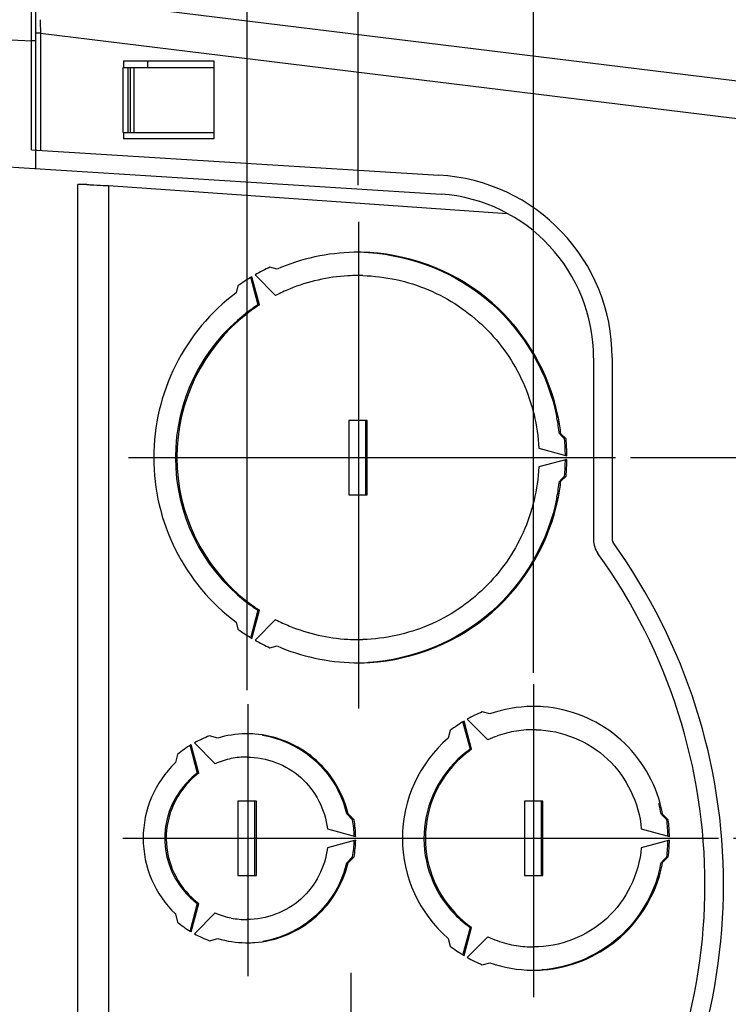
# Model space of a CAD drawing. Header units: inches. Extents: x 0 to 117, y 0 to 83.
# Tile 26 of 66: x 54.11 to 57.11, y 66.16 to 70.33. Entities that reach past the tile are written whole.
import ezdxf

# ---------------------------------------------------------------- set-up
doc = ezdxf.new("R2010")
doc.units = ezdxf.units.IN
doc.header["$LTSCALE"] = 6.431102
doc.header["$MEASUREMENT"] = 0
doc.linetypes.add('CENTER', pattern=[0.6, 0.375, -0.075, 0.075, -0.075])
doc.layers.get('0').update_dxf_attribs({"linetype": 'CONTINUOUS'})
doc.layers.add('DEFAULT_1', color=7, linetype='CENTER')
doc.styles.get("Standard").update_dxf_attribs({"font": 'txt', "width": 0.8})
doc.dimstyles.new('DIMSTYLE_2', dxfattribs={"dimtxt": 0.78125, "dimasz": 0.7, "dimexe": 0.18, "dimexo": 0.0625, "dimgap": 0.09, "dimtad": 1, "dimdec": 0, "dimzin": 4, "dimdsep": 46, "dimtxsty": 'STANDARD', "dimblk": '_FILLED', "dimblk1": '_FILLED', "dimblk2": '_FILLED', "dimcen": 0.09, "dimadec": 0, "dimazin": 0, "dimtfac": 1, "dimtdec": 0, "dimtofl": 0, "dimtmove": 0, "dimatfit": 3, "dimldrblk": '_FILLED', "dimfxl": 1, "dimtolj": 1, "dimtzin": 4, "dimarcsym": 0})

# ---------------------------------------------------------------- blocks, each defined once
blk = doc.blocks.new('_FILLED')
at = {"color": 0, "linetype": 'BYBLOCK'}
blk.add_solid([(0, 0), (-1, 0.1429), (-1, -0.1429)], dxfattribs=at)
blk = doc.blocks.new('*D2')
at = {"color": 7, "linetype": 'CONTINUOUS'}
for p, q in [((62.803, 67.6687), (62.803, 70.1189)), ((56.705, 68.4758), (63.178, 68.4758)), ((62.803, 68.4758), (62.803, 67.6687)), ((62.803, 66.8617), (62.803, 67.6687)), ((57.1354, 66.8617), (63.178, 66.8617))]:
    blk.add_line(p, q, dxfattribs=at)
at = {"color": 7, "linetype": 'CONTINUOUS', "xscale": 0.7, "yscale": 0.7, "zscale": 0.7}
for p, rotation in [((62.803, 68.4758), 90), ((62.803, 66.8617), 270)]:
    blk.add_blockref('_FILLED', p, dxfattribs=dict(at, rotation=rotation))
at = {"color": 7, "linetype": 'CONTINUOUS', "insert": (61.8264, 68.8689), "char_height": 0.78125, "width": 1.25, "attachment_point": 1, "rotation": 90, "line_spacing_factor": 0.9}
blk.add_mtext('41', dxfattribs=at)
blk = doc.blocks.new('*D3')
at = {"color": 7, "linetype": 'CONTINUOUS'}
for p, q in [((62.803, 66.8617), (62.803, 67.8617)), ((62.803, 67.8617), (62.803, 66.153)), ((57.1785, 66.8617), (63.178, 66.8617)), ((62.803, 63.1445), (62.803, 66.153)), ((56.7225, 65.4443), (63.178, 65.4443)), ((62.803, 65.4443), (62.803, 63.1445))]:
    blk.add_line(p, q, dxfattribs=at)
at = {"color": 7, "linetype": 'CONTINUOUS', "xscale": 0.7, "yscale": 0.7, "zscale": 0.7}
for p, rotation in [((62.803, 66.8617), 270), ((62.803, 65.4443), 90)]:
    blk.add_blockref('_FILLED', p, dxfattribs=dict(at, rotation=rotation))
at = {"color": 7, "linetype": 'CONTINUOUS', "insert": (61.8264, 64.3945), "char_height": 0.78125, "width": 1.25, "attachment_point": 3, "rotation": 90, "line_spacing_factor": 0.9}
blk.add_mtext('36', dxfattribs=at)
blk = doc.blocks.new('*D5')
at = {"color": 7, "linetype": 'CONTINUOUS'}
for p, q in [((55.545, 69.7813), (55.545, 75.2829)), ((56.2889, 73.4126), (56.2889, 75.2829)), ((55.545, 74.9079), (54.545, 74.9079)), ((54.545, 74.9079), (55.917, 74.9079)), ((58.0311, 74.9079), (55.917, 74.9079)), ((56.2889, 74.9079), (58.0311, 74.9079)), ((56.2889, 67.563), (56.2889, 72.6951))]:
    blk.add_line(p, q, dxfattribs=at)
at = {"color": 7, "linetype": 'CONTINUOUS', "xscale": 0.7, "yscale": 0.7, "zscale": 0.7}
blk.add_blockref('_FILLED', (55.545, 74.9079), dxfattribs=at)
at = {"color": 7, "linetype": 'CONTINUOUS', "xscale": 0.7, "yscale": 0.7, "zscale": 0.7, "rotation": 180}
blk.add_blockref('_FILLED', (56.2889, 74.9079), dxfattribs=at)
at = {"color": 7, "linetype": 'CONTINUOUS', "insert": (56.7811, 75.8845), "char_height": 0.78125, "width": 1.25, "attachment_point": 1, "line_spacing_factor": 0.9}
blk.add_mtext('19', dxfattribs=at)
blk = doc.blocks.new('*D6')
at = {"color": 7, "linetype": 'CONTINUOUS'}
for p, q in [((55.0751, 67.4895), (55.0751, 73.4079)), ((55.545, 69.6594), (55.545, 73.4079)), ((55.0751, 73.0329), (52.8201, 73.0329)), ((52.8201, 73.0329), (55.3101, 73.0329)), ((56.545, 73.0329), (55.3101, 73.0329)), ((55.545, 73.0329), (56.545, 73.0329))]:
    blk.add_line(p, q, dxfattribs=at)
at = {"color": 7, "linetype": 'CONTINUOUS', "xscale": 0.7, "yscale": 0.7, "zscale": 0.7}
blk.add_blockref('_FILLED', (55.0751, 73.0329), dxfattribs=at)
at = {"color": 7, "linetype": 'CONTINUOUS', "xscale": 0.7, "yscale": 0.7, "zscale": 0.7, "rotation": 180}
blk.add_blockref('_FILLED', (55.545, 73.0329), dxfattribs=at)
at = {"color": 7, "linetype": 'CONTINUOUS', "insert": (54.0701, 74.0095), "char_height": 0.78125, "width": 1.25, "attachment_point": 3, "line_spacing_factor": 0.9}
blk.add_mtext('12', dxfattribs=at)
blk = doc.blocks.new('*D7')
at = {"color": 7, "linetype": 'CONTINUOUS'}
for p, q in [((48.129, 70.7273), (48.129, 75.2829)), ((55.545, 69.6307), (55.545, 75.2829)), ((48.129, 74.9079), (51.837, 74.9079)), ((55.545, 74.9079), (51.837, 74.9079))]:
    blk.add_line(p, q, dxfattribs=at)
at = {"color": 7, "linetype": 'CONTINUOUS', "xscale": 0.7, "yscale": 0.7, "zscale": 0.7, "rotation": 180}
blk.add_blockref('_FILLED', (48.129, 74.9079), dxfattribs=at)
at = {"color": 7, "linetype": 'CONTINUOUS', "xscale": 0.7, "yscale": 0.7, "zscale": 0.7}
blk.add_blockref('_FILLED', (55.545, 74.9079), dxfattribs=at)
at = {"color": 7, "linetype": 'CONTINUOUS', "insert": (51.837, 75.8845), "char_height": 0.78125, "width": 1.875, "attachment_point": 2, "line_spacing_factor": 0.9}
blk.add_mtext('188', dxfattribs=at)
blk = doc.blocks.new('*D8')
at = {"color": 7, "linetype": 'CONTINUOUS'}
for p, q in [((60.928, 69.5044), (60.928, 72.2174)), ((54.177, 70.5329), (54.9379, 70.5329)), ((55.1789, 70.5329), (55.4372, 70.5329)), ((55.6897, 70.5329), (56.1776, 70.5329)), ((56.4301, 70.5329), (61.303, 70.5329)), ((60.928, 70.5329), (60.928, 69.5044)), ((60.928, 68.4758), (60.928, 69.5044)), ((56.6992, 68.4758), (61.303, 68.4758))]:
    blk.add_line(p, q, dxfattribs=at)
at = {"color": 7, "linetype": 'CONTINUOUS', "xscale": 0.7, "yscale": 0.7, "zscale": 0.7}
for p, rotation in [((60.928, 70.5329), 90), ((60.928, 68.4758), 270)]:
    blk.add_blockref('_FILLED', p, dxfattribs=dict(at, rotation=rotation))
at = {"color": 7, "linetype": 'CONTINUOUS', "insert": (59.9514, 70.9674), "char_height": 0.78125, "width": 1.25, "attachment_point": 1, "rotation": 90, "line_spacing_factor": 0.9}
blk.add_mtext('52', dxfattribs=at)

msp = doc.modelspace()

# ---------------------------------------------------------------- linework, layer by layer
at = {"color": 7, "linetype": 'CONTINUOUS'}
for p, q in [((54.1802, 69.7007), (54.1802, 70.4977)), ((58.045, 69.9616), (54.1975, 70.434)), ((54.1618, 70.3275), (54.162, 70.4041)), ((54.1616, 70.2711), (54.1617, 70.2996)), ((54.1617, 70.2996), (54.1618, 70.3275)), ((53.8645, 70.2577), (54.1615, 70.2421)), ((54.1615, 70.2421), (54.1616, 70.2711)), ((54.1995, 70.2754), (54.1802, 70.2754)), ((54.1995, 70.2754), (54.1995, 69.7784)), ((54.1995, 70.2754), (58.0286, 69.8053)), ((54.1615, 69.7807), (54.1615, 70.2421)), ((54.1802, 70.2421), (54.1615, 70.2421)), ((54.5503, 69.8538), (54.5503, 70.1294)), ((54.552, 70.1477), (54.5513, 70.1294)), ((54.5513, 70.1294), (54.9366, 70.1294)), ((54.5522, 70.1569), (54.552, 70.1477)), ((54.5522, 70.1569), (54.9341, 70.1569)), ((54.57, 70.1294), (54.57, 69.8538)), ((54.5818, 69.8538), (54.5818, 70.1294)), ((54.5953, 70.1294), (54.5953, 69.8538)), ((54.6526, 70.1569), (54.6526, 70.1294)), ((54.9341, 70.1569), (54.9341, 69.8262)), ((54.5503, 69.8538), (54.9366, 69.8538)), ((54.5513, 69.8538), (54.5522, 69.8262)), ((54.9341, 69.8262), (54.5522, 69.8262)), ((54.1615, 69.7807), (55.8869, 69.6724)), ((53.8645, 69.7205), (55.897, 69.5928)), ((54.3574, 61.9248), (54.3574, 69.6332)), ((54.3968, 69.6332), (54.3574, 69.6332)), ((54.466, 69.6296), (54.4755, 69.6292)), ((54.4755, 69.6292), (54.4878, 69.6286)), ((54.4878, 69.6286), (54.4878, 61.9293)), ((54.4878, 69.6286), (56.1769, 69.511)), ((55.1093, 69.2503), (55.1961, 69.1631)), ((55.2021, 69.2747), (55.1721, 69.2827)), ((55.0365, 69.204), (55.0284, 69.1739)), ((55.0896, 69.2424), (55.1213, 69.1233)), ((55.1275, 69.1233), (55.0958, 69.2424)), ((55.1213, 69.1233), (55.1275, 69.1233)), ((56.5429, 68.8979), (56.5429, 68.1266)), ((56.6217, 68.8983), (56.6217, 68.1266)), ((55.5058, 68.6333), (55.5058, 68.3184)), ((55.5841, 68.6333), (55.5058, 68.6333)), ((55.578, 68.3184), (55.578, 68.6333)), ((55.5841, 68.3184), (55.5841, 68.6333)), ((56.4045, 68.5766), (56.3983, 68.5766)), ((56.4014, 68.5735), (56.4202, 68.5546)), ((56.4264, 68.5546), (56.4045, 68.5766)), ((56.3114, 68.5156), (56.4298, 68.4837)), ((56.4298, 68.468), (56.3114, 68.436)), ((56.3983, 68.375), (56.4045, 68.375)), ((56.4202, 68.3971), (56.4014, 68.3781)), ((56.4045, 68.375), (56.4264, 68.3971)), ((55.5058, 68.3184), (55.5841, 68.3184)), ((55.1213, 67.8283), (55.0896, 67.7092)), ((55.0958, 67.7092), (55.1275, 67.8283)), ((55.1275, 67.8283), (55.1213, 67.8283)), ((55.1961, 67.7886), (55.1093, 67.7014)), ((55.0284, 67.7778), (55.0365, 67.7477)), ((55.1721, 67.6689), (55.2021, 67.677)), ((56.0079, 67.3668), (56.0952, 67.2791)), ((56.1039, 67.3889), (56.0716, 67.3976)), ((55.9882, 67.3589), (56.0201, 67.2391)), ((56.0263, 67.2391), (55.9944, 67.3589)), ((54.9507, 67.2865), (54.9163, 67.2958)), ((55.936, 67.3188), (55.9273, 67.2863)), ((54.8322, 67.2583), (54.8643, 67.1379)), ((54.8704, 67.1379), (54.8384, 67.2583)), ((54.8519, 67.2662), (54.9396, 67.178)), ((54.7806, 67.2171), (54.7714, 67.1825)), ((56.0201, 67.2391), (56.0263, 67.2391)), ((54.8643, 67.1379), (54.8704, 67.1379)), ((55.1143, 67.0191), (55.036, 67.0191)), ((55.036, 67.0191), (55.036, 66.7042)), ((55.1081, 66.7042), (55.1081, 67.0191)), ((55.1143, 66.7042), (55.1143, 67.0191)), ((56.3281, 67.0191), (56.2498, 67.0191)), ((56.2498, 67.0191), (56.2498, 66.7042)), ((56.3219, 66.7042), (56.3219, 67.0191)), ((56.3281, 66.7042), (56.3281, 67.0191)), ((55.5033, 66.9657), (55.4971, 66.9657)), ((55.4971, 66.9657), (55.5223, 66.9404)), ((55.5285, 66.9404), (55.5033, 66.9657)), ((56.8355, 66.9642), (56.8293, 66.9642)), ((56.8324, 66.9611), (56.853, 66.9404)), ((56.8591, 66.9404), (56.8355, 66.9642)), ((55.4154, 66.9018), (55.5351, 66.8695)), ((56.7453, 66.9016), (56.8644, 66.8695)), ((55.5351, 66.8538), (55.4154, 66.8215)), ((56.8644, 66.8538), (56.7453, 66.8217)), ((55.5223, 66.7829), (55.4971, 66.7576)), ((55.5033, 66.7576), (55.5285, 66.7829)), ((56.853, 66.7829), (56.8324, 66.7622)), ((56.8355, 66.7591), (56.8591, 66.7829)), ((55.4971, 66.7576), (55.5033, 66.7576)), ((56.8293, 66.7591), (56.8355, 66.7591)), ((55.036, 66.7042), (55.1143, 66.7042)), ((56.2498, 66.7042), (56.3281, 66.7042)), ((54.8643, 66.5854), (54.8322, 66.465)), ((54.8384, 66.465), (54.8704, 66.5854)), ((54.8704, 66.5854), (54.8643, 66.5854)), ((54.7714, 66.5409), (54.7806, 66.5063)), ((54.9396, 66.5453), (54.8519, 66.4572)), ((56.0201, 66.4842), (55.9882, 66.3644)), ((55.9944, 66.3644), (56.0263, 66.4842)), ((56.0263, 66.4842), (56.0201, 66.4842)), ((54.9163, 66.4275), (54.9507, 66.4368)), ((55.9273, 66.437), (55.936, 66.4045)), ((56.0952, 66.4443), (56.0079, 66.3566)), ((56.0716, 66.3257), (56.1039, 66.3345))]:
    msp.add_line(p, q, dxfattribs=at)
for centre, radius, start, end in [((67.9299, 70.4932), 13.7321, 180.67297, 180.82863), ((57.761, 70.3484), 3.5622, 180.8662, 181.1745), ((55.8462, 68.8979), 0.7755, 0.0242, 86.9898), ((55.8462, 68.8979), 0.6968, 0, 85.817), ((55.545, 68.4852), 0.8607, 89.9877, 91.0762), ((55.545, 68.4865), 0.8594, 86.6123, 89.9883), ((55.5459, 68.4828), 0.883, 115.0437, 119.628), ((55.5464, 68.4778), 0.7697, 93.3103, 112.2619), ((55.545, 68.4844), 0.763, 89.9881, 93.2327), ((55.545, 68.4866), 0.7609, 88.4584, 89.9873), ((55.5463, 68.482), 0.8838, 120.6449, 125.2252), ((55.5448, 68.4836), 0.7637, 112.3113, 117.166), ((55.5396, 68.4819), 0.7658, 123.1065, 127.9525), ((55.546, 68.4815), 0.7662, 123.4833, 127.9514), ((55.5423, 68.487), 0.7596, 123.0994, 123.4776), ((55.5454, 68.4758), 0.7741, 128.0187, 231.9817), ((55.5516, 68.4758), 0.7741, 128.0183, 231.9813), ((55.5313, 68.476), 0.8728, 6.6212, 11.1116), ((55.5375, 68.476), 0.8728, 6.6212, 11.1119), ((55.5291, 68.4758), 0.8946, 0.5043, 5.0493), ((55.5353, 68.4758), 0.8945, 0.5043, 5.0494), ((55.5292, 68.4758), 0.8945, 354.9506, 359.4957), ((55.5353, 68.4758), 0.8946, 354.9507, 359.4957), ((55.5313, 68.4757), 0.8728, 348.8881, 353.3788), ((55.5375, 68.4757), 0.8728, 348.8884, 353.3788), ((56.6413, 68.1266), 0.0984, 180, 215.7837), ((56.6413, 68.1266), 0.0197, 180, 215.7837), ((54.6133, 66.6648), 2.4803, 324.1961, 35.7837), ((54.6133, 66.6648), 2.4016, 324.1961, 35.7837), ((55.5396, 68.4698), 0.7658, 232.0478, 236.8935), ((55.546, 68.4701), 0.7662, 232.0483, 236.5167), ((55.5423, 68.4647), 0.7596, 236.5224, 236.9006), ((55.5448, 68.468), 0.7637, 242.834, 247.6884), ((55.5463, 68.4696), 0.8838, 234.7751, 239.3551), ((55.5464, 68.4738), 0.7697, 247.7377, 266.6885), ((55.5457, 68.4686), 0.8826, 240.372, 244.9566), ((55.545, 68.4672), 0.763, 266.7661, 270.0119), ((55.545, 68.4651), 0.7609, 270.0127, 271.5402), ((55.545, 68.4664), 0.8607, 268.9248, 270.0124), ((55.545, 68.4651), 0.8594, 270.0117, 273.3888), ((56.2896, 66.8638), 0.5569, 90.7054, 109.4724), ((56.2889, 66.8677), 0.553, 85.7708, 90.6372), ((56.2894, 66.8663), 0.5742, 112.2915, 119.3546), ((56.2898, 66.8657), 0.5749, 120.9181, 127.9721), ((55.0755, 66.8655), 0.4588, 110.3029, 119.1578), ((55.0755, 66.864), 0.4406, 90.9417, 106.4546), ((55.0752, 66.8693), 0.4352, 90.0135, 90.9103), ((55.0752, 66.8674), 0.4372, 85.7198, 90.0108), ((56.2939, 66.8617), 0.561, 130.7978, 229.2022), ((56.2886, 66.8667), 0.4554, 109.7348, 115.134), ((56.2896, 66.864), 0.4584, 99.2712, 109.7408), ((56.2889, 66.8665), 0.4557, 88.6762, 99.2347), ((55.0758, 66.8649), 0.4595, 121.1144, 129.9548), ((55.0752, 66.8653), 0.3409, 90.0328, 101.3997), ((56.2864, 66.8615), 0.462, 130.5175, 224.1757), ((56.2915, 66.8625), 0.4606, 125.7662, 135.7568), ((56.2832, 66.8652), 0.4572, 125.136, 130.5216), ((56.2869, 66.8687), 0.4529, 125.1264, 125.7414), ((55.0793, 66.8617), 0.4446, 133.8188, 226.1812), ((55.0748, 66.8658), 0.3402, 107.3078, 113.4122), ((55.0759, 66.8624), 0.3438, 101.4064, 107.3134), ((56.2925, 66.8618), 0.462, 135.8243, 229.4825), ((55.0776, 66.8619), 0.3451, 127.6751, 227.0661), ((55.0693, 66.8643), 0.3419, 126.8547, 132.9398), ((55.073, 66.8675), 0.3379, 126.8412, 127.6413), ((55.0722, 66.8617), 0.3459, 132.9339, 221.1228), ((55.0658, 66.862), 0.4436, 13.5268, 18.7628), ((55.072, 66.862), 0.4436, 13.5268, 18.7623), ((56.2783, 66.8619), 0.5604, 10.5168, 15.3014), ((56.2845, 66.8619), 0.5604, 10.5168, 15.3014), ((55.0639, 66.8617), 0.4651, 0.97, 9.7472), ((55.0703, 66.8617), 0.4649, 0.97, 9.7475), ((56.2764, 66.8617), 0.5819, 0.7753, 7.7771), ((56.2828, 66.8617), 0.5817, 0.7753, 7.7773), ((55.0641, 66.8616), 0.4649, 350.2525, 359.03), ((55.0701, 66.8617), 0.4651, 350.2528, 359.03), ((56.2766, 66.8616), 0.5817, 352.2227, 359.2247), ((56.2826, 66.8617), 0.5819, 352.2229, 359.2247), ((55.0658, 66.8613), 0.4436, 341.2377, 346.4732), ((55.072, 66.8613), 0.4436, 341.2372, 346.4732), ((56.2783, 66.8614), 0.5604, 344.6986, 349.4832), ((56.2845, 66.8614), 0.5604, 344.6986, 349.4832), ((55.0712, 66.8612), 0.3448, 221.1766, 233.1164), ((55.0755, 66.859), 0.3419, 227.0602, 233.1453), ((55.0748, 66.8575), 0.3402, 246.5878, 252.6929), ((55.0759, 66.8609), 0.3438, 252.6873, 258.5949), ((56.2852, 66.8606), 0.4603, 224.2416, 234.8435), ((55.0765, 66.8594), 0.4607, 230.0487, 238.2234), ((55.0752, 66.858), 0.3409, 258.6017, 269.9673), ((56.2894, 66.8581), 0.4572, 229.4784, 234.864), ((55.0758, 66.8584), 0.4595, 238.23, 238.8856), ((55.0753, 66.8574), 0.4584, 240.8422, 249.6979), ((55.0755, 66.8594), 0.4406, 253.5456, 269.1415), ((55.0752, 66.854), 0.4353, 269.1739, 269.9865), ((55.0752, 66.8559), 0.4372, 269.9892, 274.2787), ((56.2886, 66.8566), 0.4554, 244.866, 250.2652), ((56.2896, 66.8593), 0.4584, 250.2592, 260.7288), ((56.2889, 66.8568), 0.4557, 260.7653, 270.0175), ((56.2904, 66.8585), 0.5759, 232.0296, 238.5527), ((56.2898, 66.8576), 0.5749, 238.5562, 239.0819), ((56.2893, 66.8566), 0.5737, 240.6455, 247.7093), ((56.2896, 66.8596), 0.557, 250.5288, 269.4102), ((56.2889, 66.8556), 0.553, 269.4797, 274.2292)]:
    msp.add_arc(centre, radius, start, end, dxfattribs=at)
for points, knots in [([(54.3969, 69.6332), (54.4019, 69.6329), (54.425, 69.6315), (54.448, 69.6305), (54.466, 69.6296)], [0, 0, 0, 0, 0.220435, 1, 1, 1, 1]), ([(55.5896, 69.3444), (55.776, 69.3334), (56.1525, 69.1814), (56.3517, 68.828), (56.3878, 68.6442)], [0, 0, 0, 0, 0.499134, 1, 1, 1, 1]), ([(56.3939, 68.6442), (56.3578, 68.828), (56.1587, 69.1814), (55.7822, 69.3334), (55.5958, 69.3444)], [0, 0, 0, 0, 0.500866, 1, 1, 1, 1]), ([(55.5655, 69.2472), (55.6603, 69.2447), (55.8512, 69.2032), (56.0936, 69.0409), (56.2607, 68.8013), (56.3065, 68.6109), (56.3114, 68.5156)], [0, 0, 0, 0, 0.249385, 0.499128, 0.749357, 1, 1, 1, 1]), ([(55.0284, 69.1739), (54.9215, 69.0939), (54.7427, 68.8801), (54.6481, 68.4758), (54.7427, 68.0716), (54.9215, 67.8578), (55.0284, 67.7778)], [0, 0, 0, 0, 0.249755, 0.5, 0.750245, 1, 1, 1, 1]), ([(56.3114, 68.436), (56.3065, 68.3408), (56.2607, 68.1503), (56.0936, 67.9107), (55.8512, 67.7484), (55.6603, 67.707), (55.5654, 67.7045)], [0, 0, 0, 0, 0.250643, 0.500872, 0.750615, 1, 1, 1, 1]), ([(56.3878, 68.3075), (56.3517, 68.1236), (56.1525, 67.7703), (55.776, 67.6183), (55.5896, 67.6073)], [0, 0, 0, 0, 0.500866, 1, 1, 1, 1]), ([(55.5958, 67.6073), (55.7822, 67.6183), (56.1587, 67.7703), (56.3578, 68.1236), (56.3939, 68.3075)], [0, 0, 0, 0, 0.499134, 1, 1, 1, 1]), ([(56.825, 67.0098), (56.7953, 67.1184), (56.666, 67.322), (56.4416, 67.4109), (56.3297, 67.4192)], [0, 0, 0, 0, 0.500829, 1, 1, 1, 1]), ([(55.492, 67.0047), (55.4647, 67.085), (55.361, 67.2328), (55.1921, 67.297), (55.1078, 67.3034)], [0, 0, 0, 0, 0.500798, 1, 1, 1, 1]), ([(55.1411, 67.2986), (55.2183, 67.2857), (55.3686, 67.2163), (55.4606, 67.0789), (55.4858, 67.0047)], [0, 0, 0, 0, 0.499239, 1, 1, 1, 1]), ([(56.2995, 67.3222), (56.4086, 67.3196), (56.633, 67.2294), (56.7358, 67.0108), (56.7453, 66.9016)], [0, 0, 0, 0, 0.49907, 1, 1, 1, 1]), ([(55.075, 67.2061), (55.1563, 67.2062), (55.3249, 67.1432), (55.406, 66.9828), (55.4154, 66.9018)], [0, 0, 0, 0, 0.49908, 1, 1, 1, 1]), ([(55.4154, 66.8215), (55.406, 66.7405), (55.3249, 66.5801), (55.1563, 66.5172), (55.075, 66.5172)], [0, 0, 0, 0, 0.50092, 1, 1, 1, 1]), ([(56.7453, 66.8217), (56.7357, 66.7109), (56.6299, 66.4889), (56.3998, 66.4011), (56.2891, 66.401)], [0, 0, 0, 0, 0.500941, 1, 1, 1, 1]), ([(55.1078, 66.42), (55.1921, 66.4263), (55.361, 66.4905), (55.4647, 66.6383), (55.492, 66.7187)], [0, 0, 0, 0, 0.499202, 1, 1, 1, 1]), ([(55.4859, 66.7187), (55.4606, 66.6444), (55.3686, 66.507), (55.2183, 66.4376), (55.1412, 66.4247)], [0, 0, 0, 0, 0.500761, 1, 1, 1, 1]), ([(56.8189, 66.7135), (56.7892, 66.605), (56.6599, 66.4014), (56.4354, 66.3124), (56.3235, 66.3041)], [0, 0, 0, 0, 0.500829, 1, 1, 1, 1]), ([(56.3297, 66.3041), (56.4416, 66.3124), (56.666, 66.4014), (56.7953, 66.605), (56.825, 66.7135)], [0, 0, 0, 0, 0.499171, 1, 1, 1, 1])]:
    msp.add_open_spline(points, degree=3, knots=knots, dxfattribs=at)
for points in [[(55.5288, 69.3458), (55.4174, 69.3437), (55.3043, 69.319), (55.2021, 69.2747)], [(55.2021, 67.677), (55.3043, 67.6326), (55.4174, 67.608), (55.5289, 67.6059)]]:
    msp.add_open_spline(points, degree=3, dxfattribs=at)
at = {"layer": 'DEFAULT_1', "color": 7, "linetype": 'CENTER'}
for p, q in [((55.5472, 69.4749), (55.5472, 67.4117)), ((54.5722, 68.4757), (56.6354, 68.4757)), ((56.2886, 67.5157), (56.2886, 66.1886)), ((55.0781, 67.4304), (55.0781, 66.2769)), ((54.5484, 66.8625), (55.6195, 66.8625)), ((55.6189, 66.8618), (57.0725, 66.8618)), ((55.5151, 66.2913), (55.5151, 64.5672))]:
    msp.add_line(p, q, dxfattribs=at)

# ---------------------------------------------------------------- dimensions: what is measured, and where the dimension line sits
at = {"color": 7, "linetype": 'CONTINUOUS'}
for base, p1, p2, angle, picture, middle in [((48.129, 74.9079), (55.545, 69.6307), (48.129, 70.7273), 180, '*D7', (50.8995, 75.4939)), ((55.0751, 73.0329), (55.545, 69.6594), (55.0751, 67.4895), 180, '*D6', (52.1951, 73.6189)), ((60.928, 68.4758), (54.177, 70.5329), (56.6992, 68.4758), 270, '*D8', (60.342, 71.5924)), ((62.803, 66.8617), (56.705, 68.4758), (57.1354, 66.8617), 270, '*D2', (62.217, 69.4939)), ((62.803, 65.4443), (57.1785, 66.8617), (56.7225, 65.4443), 270, '*D3', (62.7771, 62.652))]:
    dim = msp.add_linear_dim(base=base, p1=p1, p2=p2, angle=angle, dimstyle='DIMSTYLE_2', dxfattribs=at)
    dim.commit()
    dim.dimension.update_dxf_attribs({"geometry": picture, "text_midpoint": middle, "dimtype": 160})
dim = msp.add_linear_dim(base=(56.2889, 74.9079), p1=(55.545, 69.7813), p2=(56.2889, 67.563), dimstyle='DIMSTYLE_2', dxfattribs=at)
dim.commit()
dim.dimension.update_dxf_attribs({"geometry": '*D5', "text_midpoint": (57.4061, 75.4939), "dimtype": 160})

doc.saveas('drawing.dxf')
